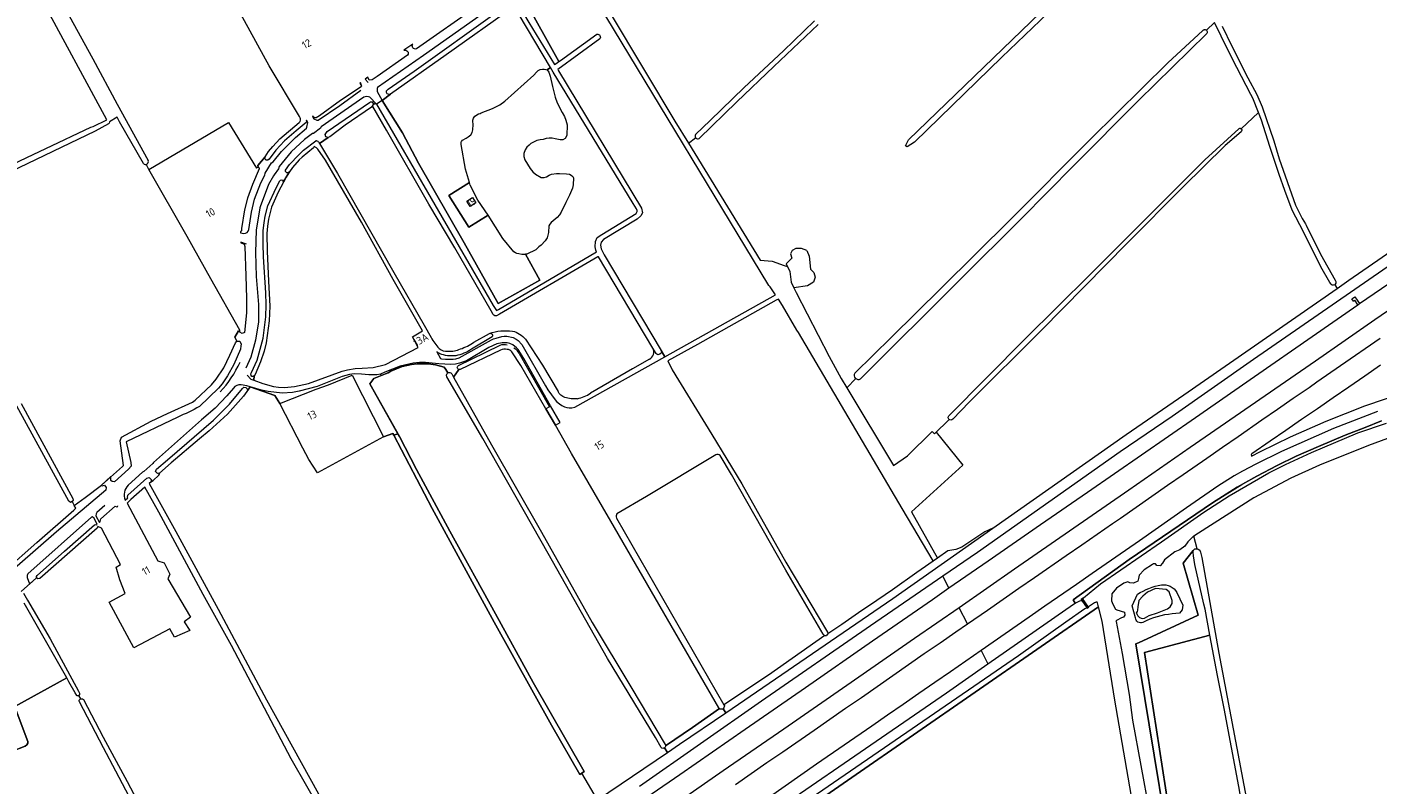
# Model space of a CAD drawing. Header units: metres. Extents: x 209813 to 223847, y 571801 to 587119.
# Tile 140 of 256: x 214723 to 215428, y 575113 to 575508. Entities that reach past the tile are written whole.
import ezdxf
from ezdxf.enums import TextEntityAlignment as Align

# ---------------------------------------------------------------- set-up
doc = ezdxf.new("R2010")
doc.units = ezdxf.units.M
for name, color, linetype, lineweight in [('B-RO-GR-BOS_LOOF-GV', 8, 'Continuous', 0), ('B-RO-GR-GRAS-GV', 8, 'Continuous', 0), ('B-RO-GR-GROENVOORZIENING-GV', 8, 'Continuous', 0), ('B-RO-GR-HOUTWAL-GV', 8, 'Continuous', 0), ('B-RO-KW-KUNSTWERK_STUW-GV', 8, 'Continuous', 0), ('B-RO-OG-BEBOUWING-T18', 8, 'Continuous', 0), ('B-RO-OG-TERREIN_CULTUURSCHEIDING-GV', 8, 'Continuous', 0), ('B-RO-OG-TERREIN_ERF-GV', 8, 'Continuous', 0), ('B-RO-OG-WATER_MEER-GV', 8, 'Continuous', 0), ('B-RO-OG-WEG-GV', 8, 'Continuous', 0)]:
    doc.layers.add(name, color=color, linetype=linetype, lineweight=lineweight)
doc.styles.add('NLCS-ISO-M200-T18', font='txt', dxfattribs={"height": 0.36})

msp = doc.modelspace()

# ---------------------------------------------------------------- linework, layer by layer
at = {"layer": 'B-RO-GR-BOS_LOOF-GV', "flags": 128}
for points in [[(214998.249, 575484.814), (214996.78, 575487.284), (214995.06, 575486.06), (214995.92, 575484.87), (214996.62, 575482.84), (214997.84, 575477.32), (214999.28, 575471.83), (215000.277, 575468.895), (215002.88, 575463.74), (215004.11, 575461.74), (215004.81, 575459.86), (215005.49, 575457.45), (215005.27, 575451.82), (215004.45, 575450.2), (215003.33, 575449.5), (215001.87, 575449.51), (214999.21, 575450.14), (214997.77, 575450.38), (214996.07, 575450.44), (214994.53, 575450.29), (214993.03, 575449.7), (214991.48, 575449.53), (214989.67, 575449.11), (214987.96, 575448.38), (214986.59, 575447.55), (214985.61, 575446.82), (214984.45, 575445.69), (214983.54, 575444.28), (214982.94, 575442.42), (214982.89, 575440.88), (214983.35, 575439.09), (214986.21, 575434.65), (214987.63, 575432.8), (214989.05, 575431.59), (214991.96, 575429.88), (214993.48, 575429.81), (214994.67, 575430.21), (214996.12, 575431.04), (214997.42, 575431.62), (214999.952, 575431.886), (215001.43, 575431.97), (215005.23, 575431.8), (215006.73, 575431.62), (215007.61, 575431.14), (215008.53, 575430.41), (215008.74, 575429.61), (215008.58, 575425.97), (215008.23, 575424.38), (215006.82, 575420.56), (215004.88, 575416.74), (215002.41, 575411.68), (215001.55, 575410.39), (215000.28, 575409.01), (214999.27, 575408.08), (214997.23, 575406.45), (214996.4, 575405.57), (214995.93, 575404.63), (214995.82, 575401.17), (214995.1, 575398.29), (214994.03, 575396.74), (214991.98, 575394.49), (214990.79, 575393.65), (214989.07, 575392.06), (214984.52, 575389.87), (214983.82, 575389.74), (214991.19, 575376.258), (214969.44, 575364.058), (214951.753, 575395.689), (214927.94, 575437.281), (214919.58, 575453.262), (214908.969, 575470.154), (214906.011, 575468.26), (214966.892, 575362.976), (214968.209, 575360.863), (214968.664, 575360.411), (214969.705, 575360.968), (215020.789, 575391.04), (215020.49, 575391.847), (215020.133, 575393.631), (215020.322, 575396.405), (215021.24, 575398.484), (215023.625, 575400.163), (215041.628, 575411.125), (215041.999, 575412.038), (215042.049, 575412.56), (215041.667, 575413.546), (215039.938, 575416.337)], [(214998.249, 575484.814), (214996.78, 575487.284), (214995.06, 575486.06), (214995.92, 575484.87), (214996.62, 575482.84), (214997.84, 575477.32), (214999.28, 575471.83), (215000.277, 575468.895), (215002.88, 575463.74), (215004.11, 575461.74), (215004.81, 575459.86), (215005.49, 575457.45), (215005.27, 575451.82), (215004.45, 575450.2), (215003.33, 575449.5), (215001.87, 575449.51), (214999.21, 575450.14), (214997.77, 575450.38), (214996.07, 575450.44), (214994.53, 575450.29), (214993.03, 575449.7), (214991.48, 575449.53), (214989.67, 575449.11), (214987.96, 575448.38), (214986.59, 575447.55), (214985.61, 575446.82), (214984.45, 575445.69), (214983.54, 575444.28), (214982.94, 575442.42), (214982.89, 575440.88), (214983.35, 575439.09), (214986.21, 575434.65), (214987.63, 575432.8), (214989.05, 575431.59), (214991.96, 575429.88), (214993.48, 575429.81), (214994.67, 575430.21), (214996.12, 575431.04), (214997.42, 575431.62), (214999.952, 575431.886), (215001.43, 575431.97), (215005.23, 575431.8), (215006.73, 575431.62), (215007.61, 575431.14), (215008.53, 575430.41), (215008.74, 575429.61), (215008.58, 575425.97), (215008.23, 575424.38), (215006.82, 575420.56), (215004.88, 575416.74), (215002.41, 575411.68), (215001.55, 575410.39), (215000.28, 575409.01), (214999.27, 575408.08), (214997.23, 575406.45), (214996.4, 575405.57), (214995.93, 575404.63), (214995.82, 575401.17), (214995.1, 575398.29), (214994.03, 575396.74), (214991.98, 575394.49), (214990.79, 575393.65), (214989.07, 575392.06), (214984.52, 575389.87), (214983.82, 575389.74), (214991.19, 575376.258), (214969.44, 575364.058), (214951.753, 575395.689), (214927.94, 575437.281), (214919.58, 575453.262), (214908.969, 575470.154), (214906.011, 575468.26), (214966.892, 575362.976), (214968.209, 575360.863), (214968.664, 575360.411), (214969.705, 575360.968), (215020.789, 575391.04), (215020.49, 575391.847), (215020.133, 575393.631), (215020.322, 575396.405), (215021.24, 575398.484), (215023.625, 575400.163), (215041.628, 575411.125), (215041.999, 575412.038), (215042.049, 575412.56), (215041.667, 575413.546), (215039.938, 575416.337)], [(214964.345, 575410.259), (214958.93, 575418.09), (214954.86, 575425.93), (214954.46, 575427.241), (214943.728, 575420.495), (214954.242, 575403.879)], [(214964.345, 575410.259), (214958.93, 575418.09), (214954.86, 575425.93), (214954.46, 575427.241), (214943.728, 575420.495), (214954.242, 575403.879)], [(214953.123, 575417.468), (214956.158, 575419.368), (214957.897, 575416.59), (214954.862, 575414.69)], [(214953.123, 575417.468), (214956.158, 575419.368), (214957.897, 575416.59), (214954.862, 575414.69)]]:
    msp.add_lwpolyline(points, close=True, dxfattribs=at)
at = {"layer": 'B-RO-GR-GRAS-GV', "flags": 128}
for points in [[(215244.443, 575718.843), (215239.196, 575714.094), (215239.508, 575713.863), (215239.508, 575713.009), (215239.161, 575712.337), (215028.955, 575515.673), (215028.497, 575515.275), (215028.517, 575514.773), (215061.719, 575459.375), (215068.794, 575447.825), (215072.596, 575450.671)], [(214682.031, 575622.843), (214686.769, 575618.512), (214690.309, 575613.611), (214710.349, 575577.942), (214725.307, 575551.003), (214741.592, 575521.307), (214757.766, 575491.929), (214770.495, 575468.241), (214786.707, 575438.824)], [(214667.427, 575412.774), (214668.022, 575413.136), (214692.718, 575425.889), (214733.337, 575445.064), (214756.716, 575456.214), (214758.038, 575456.592), (214765.157, 575459.96), (214730.877, 575523.578), (214696.371, 575587.402), (214682.167, 575610.371), (214673.065, 575613.737)], [(215054.522, 575339.498), (215056.451, 575336.229), (215114.327, 575368.604), (215111.585, 575372.697), (215111.286, 575372.996), (215110.901, 575373.519), (215025.679, 575514.118), (215008.213, 575543.584), (215002.996, 575540.365), (215002.679, 575540.048), (214997.906, 575536.312), (214985.67, 575525.587), (214983.562, 575523.528), (214983.093, 575523.169), (215001.206, 575490.463), (215001.968, 575491.035), (215021.051, 575504.655)], [(214865.739, 575461.728), (214849.988, 575488.273), (214837.03, 575511.766), (214828.909, 575526.628)], [(214977.679, 575518.939), (214942.347, 575493.919), (214913.188, 575473.386), (214908.969, 575470.154), (214919.58, 575453.262), (214927.94, 575437.281), (214951.753, 575395.689), (214969.44, 575364.058), (214991.19, 575376.258), (214983.82, 575389.74), (214983.47, 575389.66), (214981.77, 575389.7), (214980.24, 575389.91), (214979.27, 575390.2), (214978.46, 575390.55), (214977.75, 575390.97), (214972, 575398.07), (214964.345, 575410.259), (214954.242, 575403.879), (214943.728, 575420.495), (214954.46, 575427.241), (214952.35, 575434.16), (214950.17, 575447.16), (214950.21, 575448.26), (214950.4, 575448.73), (214950.84, 575449.32), (214952.82, 575450.33), (214953.84, 575451.06), (214955.22, 575452.24), (214955.94, 575453.29), (214956.31, 575454.72), (214956.4, 575457.64), (214956.27, 575459.29), (214956.29, 575459.85), (214956.37, 575460.35), (214956.57, 575460.9), (214956.95, 575461.47), (214957.36, 575461.93), (214959.26, 575463.07), (214960.07, 575463.37), (214960.68, 575463.67), (214966.56, 575465.88), (214970.28, 575467.76), (214972.89, 575469.81), (214988.1, 575483.26), (214989.46, 575484.86), (214990.43, 575485.75), (214991.44, 575486.24), (214992.61, 575486.42), (214993.57, 575486.41), (214994.44, 575486.33), (214995.06, 575486.06), (214996.78, 575487.284), (214980.407, 575514.811)], [(215072.547, 575452.317), (215080.24, 575459.638), (215097.893, 575476.839), (215118.445, 575496.119), (215134.743, 575511.639)], [(215136.619, 575509.755), (215113.422, 575487.808), (215094.08, 575469.359), (215074.428, 575450.275)], [(215155.687, 575327.721), (215174.908, 575346.494), (215200.897, 575372.052), (215236.983, 575407.872), (215279, 575450.106), (215319.141, 575489.721), (215337.443, 575506.741), (215337.704, 575506.943), (215338.085, 575507.07), (215338.415, 575507.221), (215338.593, 575507.197), (215339.069, 575507.022), (215339.411, 575506.797)], [(215366.479, 575463.841), (215363.501, 575471.341), (215362.485, 575473.147), (215352.796, 575492.083), (215346.985, 575503.755), (215343.485, 575510.76), (215339.411, 575506.797), (215339.561, 575506.467), (215339.688, 575506.117), (215339.745, 575505.838), (215339.736, 575505.482), (215339.609, 575505.165), (215339.29, 575504.935), (215303.887, 575470.153), (215270.161, 575436.224), (215242.523, 575408.319), (215210.55, 575376.404), (215158.615, 575324.623)], [(215347.512, 575508.926), (215352.683, 575498.397), (215360.909, 575482.003), (215365.686, 575473.197), (215368.407, 575466.828), (215374.45, 575449.02), (215377.393, 575439.593), (215385.784, 575415.43), (215389.306, 575408.506), (215391.125, 575405.646), (215391.359, 575404.911), (215398.929, 575389.79), (215406.545, 575376.184), (215406.896, 575375.493), (215406.961, 575374.705), (215406.47, 575373.848), (215407.611, 575371.914), (215413.775, 575376.195), (215465.988, 575412.276)], [(215022.584, 575502.298), (215000.63, 575486.312), (215000.93, 575485.607), (215044.256, 575413.861), (215044.845, 575411.405), (215043.969, 575409.815), (215041.991, 575408.144), (215024.457, 575397.47), (215023.229, 575396.036), (215022.844, 575394.463), (215023.293, 575392.63), (215024.924, 575389.444), (215054.522, 575339.498)], [(215050.337, 575340.767), (215021.828, 575388.432), (215021.456, 575388.355), (214970.262, 575358.502), (214968.683, 575357.66), (214967.83, 575357.66), (214967.296, 575357.972), (214966.844, 575358.348), (214965.83, 575360.18), (214946.783, 575393.1), (214933.307, 575415.888), (214911.215, 575454.572), (214904.017, 575467.013), (214904.127, 575468.038), (214904.052, 575467.599), (214903.345, 575466.651), (214889.609, 575457.146), (214881.518, 575451.176), (214880.795, 575450.793), (214876.153, 575447.58), (214885.563, 575432.038), (214915.046, 575380.267), (214930.891, 575352.799), (214934.517, 575346.334)], [(215406.47, 575373.848), (215405.753, 575373.612), (215404.949, 575373.629), (215404.411, 575374.138), (215403.82, 575375.01), (215399.162, 575383.146), (215390.013, 575401.53), (215384.19, 575412.886), (215380.325, 575423.098), (215377.377, 575431.466), (215372.436, 575446.027), (215368.013, 575459.737), (215366.479, 575463.841), (215357.529, 575455.273), (215357.741, 575454.979), (215357.833, 575454.516), (215357.72, 575454.132), (215357.485, 575453.783), (215349.198, 575446.644), (215327.018, 575424.793), (215297.87, 575395.563), (215253.178, 575350.117), (215215.463, 575312.516), (215206.845, 575303.634), (215206.415, 575303.296), (215205.942, 575303.154), (215205.356, 575303.233), (215204.966, 575303.462)], [(214784.222, 575437.252), (214771.809, 575458.994), (214770.492, 575461.437), (214766.517, 575458.866), (214766.365, 575458.302), (214765.95, 575457.892), (214759.022, 575454.139), (214688.252, 575420.033)], [(214787.14, 575434.07), (214828.72, 575458.57), (214843.349, 575434.829), (214843.58, 575435.1), (214844.18, 575435.33), (214844.061, 575436.091), (214847.785, 575440.671), (214849.589, 575443.484), (214851.782, 575446.143), (214855.531, 575450.073), (214865.549, 575458.634), (214866.11, 575459.13)], [(215156.229, 575324.824), (215151.627, 575319.978), (215175.976, 575279.458), (215183.298, 575284.561), (215196.158, 575297.234), (215197.363, 575295.911), (215204.966, 575303.462), (215204.785, 575303.677), (215204.504, 575304.34), (215204.531, 575304.693), (215204.785, 575305.295), (215244.77, 575345.583), (215278.523, 575379.034), (215310.889, 575411.445), (215338.513, 575439.039), (215356.192, 575455.344), (215356.434, 575455.457), (215356.699, 575455.556), (215356.871, 575455.561), (215357.188, 575455.464), (215357.374, 575455.338), (215357.529, 575455.273)], [(215068.794, 575447.825), (215106.295, 575386.601), (215112.589, 575386.238), (215118.869, 575383.869), (215120.506, 575383.365)], [(214834.613, 575350.116), (214819.48, 575376.88), (214807, 575399.05), (214787.14, 575434.07), (214785.74, 575436.757)], [(215130.749, 575391.814), (215127.9, 575392.702), (215124.875, 575392.766), (215123.049, 575391.814), (215122.097, 575390.067), (215122.829, 575387.718), (215119.801, 575384.741), (215121.832, 575380.78), (215122.573, 575375.224), (215123.945, 575372.267)], [(215130.749, 575391.814), (215131.939, 575388.718), (215132.574, 575382.05), (215134.4, 575380.225), (215135.035, 575377.764), (215134.082, 575375.224), (215131.066, 575373.24), (215123.945, 575372.267), (215125.113, 575369.747), (215142.409, 575336.363), (215148.65, 575324.933), (215151.627, 575319.978)], [(215227.808, 575246.642), (215297.41, 575295.56), (215327.581, 575316.333), (215407.611, 575371.914)], [(215196.624, 575229.566), (215180.386, 575256.981), (215126.307, 575348.827), (215125.526, 575350.132), (215117.98, 575363.011), (215115.863, 575366.297), (215114.726, 575365.78), (215073.657, 575342.708), (215058.159, 575334.03), (215060.354, 575329.368), (215081.008, 575295.673), (215096.778, 575269.816), (215119.727, 575228.887), (215141.545, 575192.404), (215141.572, 575191.877), (215141.625, 575191.573)], [(214720.436, 575311.766), (214747.461, 575262.203), (214747.572, 575261.347), (214747.046, 575260.558), (214748.124, 575258.588), (214753.828, 575262.767), (214762.282, 575269.157), (214773.259, 575278.831), (214773.87, 575279.38), (214772.164, 575292.314), (214772.721, 575294.31), (214788.289, 575302.621), (214796.806, 575306.61), (214809.797, 575312.432), (214811.336, 575313.551), (214819.809, 575321.569), (214822.204, 575324.595), (214826.161, 575330.5), (214829.403, 575337.015), (214832.238, 575343.52), (214833.062, 575344.419), (214832.013, 575346.468), (214833.838, 575349.723), (214834.577, 575349.02), (214834.613, 575350.116)], [(214956.832, 575343.834), (214964.988, 575348.42)], [(214983.698, 575345.34), (214992.587, 575331.766), (215000.734, 575318.048)], [(214970.668, 575339.719), (214949.678, 575329.663), (214949.413, 575329.579), (214949.135, 575329.566), (214948.923, 575329.638), (214946.145, 575325.622), (214965.992, 575290.202), (214992.088, 575244.592), (215018.594, 575197.335), (215038.823, 575163.812), (215056.685, 575133.751), (215056.789, 575133.564), (215056.855, 575133.359), (215056.895, 575133.147), (215056.886, 575132.913), (215070.891, 575142.565), (215084.983, 575152.511)], [(214981.325, 575331.639), (214976.659, 575338.855)], [(214929.803, 575332.656), (214927.104, 575332.537), (214924.207, 575332.179), (214919.405, 575331.068), (214916.428, 575329.997), (214913.452, 575328.647), (214912.062, 575327.774), (214904.589, 575324.796), (214902.54, 575322.03), (214917.885, 575294.599), (214926.894, 575277.372), (214944.285, 575245.094), (214968.061, 575202.017), (214987.794, 575166.02), (215014.428, 575119.595), (215013.243, 575118.738)], [(215056.323, 575131.947), (215055.896, 575131.753), (215055.393, 575131.673), (215054.89, 575131.832), (215054.526, 575132.2), (215051.718, 575137.266), (215026.606, 575178.624), (214995.67, 575233.418), (214961.422, 575293.563), (214942.748, 575325.825), (214942.535, 575326.565), (214942.619, 575327.073), (214942.81, 575327.475), (214943.157, 575327.779), (214942.158, 575329.553), (214941.273, 575330.79), (214936.788, 575332.021), (214933.097, 575332.576), (214929.803, 575332.656)], [(215084.753, 575152.775), (215057.869, 575199.145), (215028.31, 575250.269), (215007.802, 575285.786), (214999.386, 575300.456), (214994.357, 575308.984), (214981.325, 575331.639)], [(215021.437, 575104.726), (215013.243, 575118.738), (215012.125, 575118.042), (214997.353, 575143.774), (214967.479, 575197.593), (214934.961, 575256.985), (214914.929, 575295.201), (214914.553, 575296.133), (214909.65, 575294.36), (214875.15, 575275.561), (214870.586, 575282.639), (214867.411, 575288.46), (214855.47, 575311.74), (214852.921, 575315.938), (214839.999, 575320.592), (214836.419, 575315.626), (214828.064, 575306.18), (214818.543, 575297.539), (214813.474, 575293.305), (214798.741, 575280.815), (214792.691, 575275.427), (214792.297, 575274.401), (214789.4, 575271.584), (214788.222, 575270.893), (214787.156, 575269.971), (214801.186, 575244.98), (214823.249, 575204.351), (214848.571, 575157.037), (214875.612, 575107.93)], [(214747.046, 575260.558), (214746.083, 575260.172), (214745.274, 575260.779), (214718.073, 575310.371)], [(215198.241, 575296.783), (215212.196, 575279.623), (215185.385, 575255.237), (215198.964, 575230.998)], [(215433.828, 575293.476), (215424.018, 575289.964), (215398.337, 575279.681), (215383.441, 575272.746), (215364.039, 575262.462), (215335.131, 575244.169), (215332.818, 575242.549)], [(215083.182, 575284.956), (215046.922, 575263.189), (215031.537, 575254.135)], [(215139.2, 575191.287), (215119.704, 575224.794), (215091.394, 575274.676), (215085.445, 575284.691)], [(214655.123, 575279.689), (214665.873, 575262.798), (214696.6, 575218.193), (214694.868, 575216.996), (214698.008, 575212.452), (214706.11, 575219.403), (214711.745, 575224.287), (214728.542, 575239.205), (214747.859, 575256.131), (214748.957, 575257.064), (214748.124, 575258.588)], [(214886, 575083.354), (214861.405, 575126.143), (214830.237, 575185.349), (214815.501, 575212.065), (214792.256, 575255.002), (214784.991, 575268.097), (214777.739, 575261.69), (214775.672, 575259.757), (214791.759, 575229.701), (214795.039, 575228.536), (214798.003, 575222.61), (214797.05, 575220.281), (214808.904, 575200.173), (214805.517, 575197.845), (214808.48, 575193.294), (214800.492, 575189.677), (214797.951, 575194.183), (214779.319, 575184.155), (214766.433, 575208.056), (214774.693, 575212.503), (214771.862, 575219.646), (214770.063, 575226.314), (214772.285, 575227.69), (214762.337, 575246.634), (214760.405, 575247.624), (214760.016, 575246.723), (214730.106, 575220.319), (214729.049, 575220.271), (214728.446, 575220.751), (214720.376, 575213.674)], [(215031.2, 575251.977), (215087.386, 575154.495)], [(215086.905, 575152.349), (215088.307, 575150.292), (215175.643, 575209.979), (215227.808, 575246.642)], [(215227.808, 575246.642), (215223.689, 575244.751), (215211.572, 575236.813), (215208.397, 575235.543), (215204.322, 575234.855), (215198.964, 575230.998), (215188.099, 575223.548), (215175.386, 575214.473)], [(215320.028, 575079.617), (215309.415, 575144.022), (215302.553, 575186.298), (215303.825, 575186.773), (215335.092, 575201.246), (215327.227, 575228.37), (215332.417, 575235.041), (215333.276, 575235.901), (215334.476, 575235.907), (215332.818, 575242.549), (215332.418, 575242.269), (215329.55, 575239.567), (215328.024, 575237.295), (215325.529, 575235.374), (215322.918, 575234.329), (215317.522, 575230.148), (215316.325, 575228.419), (215315.187, 575227.082), (215313.499, 575227.159), (215312.827, 575228.044), (215312.406, 575228.075), (215311.66, 575227.995), (215311.146, 575227.775), (215306.909, 575224.902), (215304.185, 575222.114), (215303.882, 575220.443), (215303.468, 575218.941), (215301.249, 575218.004), (215299.291, 575218.178), (215298.323, 575218.589), (215296.28, 575217.964), (215292.347, 575215.392), (215289.896, 575212.394), (215289.699, 575208.772), (215290.393, 575207.002), (215291.881, 575204.42), (215292.498, 575204.101), (215296.561, 575202.784), (215296.778, 575201.211), (215296.054, 575200.26), (215294.926, 575199.818), (215292.335, 575198.531), (215292.109, 575198.208), (215292.127, 575197.887), (215295.298, 575181.145), (215298.962, 575159.822), (215300.723, 575146.391), (215309.463, 575099.07)], [(215334.476, 575235.907), (215335.081, 575235.716), (215335.807, 575235.217), (215336.259, 575234.085), (215336.919, 575231.398), (215345.761, 575181.344), (215360.745, 575102.322), (215362.767, 575090.068), (215379.457, 574992.48), (215385.251, 574959.042), (215394.544, 574905.943), (215396.973, 574891.315), (215409.038, 574825.434), (215418.986, 574770.025)], [(214721.533, 575212.818), (214723.685, 575209.03), (214735.497, 575188.808)], [(215175.386, 575214.473), (215163.401, 575206.363), (215159.392, 575203.625), (215149.034, 575196.441), (215141.625, 575191.573)], [(215302.342, 575199.881), (215300.59, 575206.191), (215303.343, 575212.212)], [(215323.965, 575213.172), (215326.978, 575206.51), (215326.692, 575204.096), (215325.194, 575202.364), (215321.488, 575201.867)], [(215302.098, 575094.6), (215301.537, 575098.484), (215291.542, 575156.932), (215284.925, 575198.168), (215283.04, 575205.571), (215121.913, 575094.135), (215120.057, 575096.815), (215049.495, 575048.082), (215015.802, 575024.414)], [(214735.497, 575188.808), (214750.285, 575161.507), (214750.645, 575160.869), (214750.817, 575160.498), (214750.91, 575160.167), (214750.923, 575159.85), (214750.83, 575159.585), (214750.645, 575159.36), (214750.419, 575159.214), (214751.315, 575157.495), (214751.799, 575157.61), (214752.064, 575157.61), (214752.35, 575157.546), (214752.54, 575157.451), (214752.912, 575157.132), (214763.207, 575137.496), (214775.694, 575114.317), (214790.908, 575085.69)], [(215140.128, 575190.58), (215110.611, 575169.979)], [(215141.625, 575191.573), (215141.585, 575191.405), (215141.361, 575191.07), (215140.902, 575190.673)], [(215379.287, 574977.059), (215375.272, 574998.846), (215356.189, 575111.774), (215348.534, 575152.576), (215345.076, 575169.752), (215341.131, 575190.86), (215306.913, 575181.698), (215319.479, 575101.043), (215328.651, 575039.618), (215339.642, 574971.685), (215339.955, 574969.921), (215345.126, 574970.688)], [(214750.419, 575159.214), (214750.156, 575159.083), (214749.917, 575159.03), (214749.679, 575159.083), (214749.481, 575159.228), (214748.622, 575160.677), (214745.301, 575166.512), (214744.193, 575168.459), (214717.02, 575153.486), (214717.307, 575152.885), (214723.921, 575135.29), (214723.921, 575134.364), (214723.392, 575133.57), (214722.466, 575132.909), (214715.353, 575130.047), (214713.723, 575129.476), (214706.653, 575127.697), (214708.007, 575124.964)], [(215110.611, 575169.979), (215087.386, 575154.495)], [(214843.699, 574985.26), (214820.188, 575024.675), (214792.727, 575076.105), (214769.757, 575119.789), (214763.464, 575131.976), (214750.788, 575155.941)], [(215021.437, 575104.726), (215057.882, 575129.517), (215056.323, 575131.947)]]:
    msp.add_lwpolyline(points, dxfattribs=at)
for points in [[(215257.512, 575520.758), (215305.351, 575566.541), (215305.946, 575566.706), (215306.37, 575566.706), (215306.859, 575566.547), (215307.216, 575566.23), (215307.454, 575565.753), (215307.296, 575564.933), (215307.302, 575564.57), (215272.488, 575531.166), (215232.583, 575492.808), (215186.972, 575448.325), (215183.057, 575445.868), (215182.263, 575446.424), (215183.717, 575449.516)], [(214858.763, 575429.983), (214854.562, 575422.203), (214851.046, 575414.303), (214849.534, 575408.029), (214849.013, 575404.38), (214848.753, 575400.601), (214848.843, 575391.366), (214849.627, 575375.707), (214850.245, 575362.661), (214849.89, 575355.033), (214848.403, 575343.482), (214847.279, 575339.113), (214845.399, 575333.559), (214842.6, 575326.966), (214842.124, 575326.186), (214841.846, 575323.973), (214846.65, 575322.24), (214852.24, 575320.63), (214854.72, 575320.28), (214857.94, 575320.25), (214863.21, 575320.65), (214870.51, 575322.23), (214887.98, 575328.76), (214890.75, 575329.47), (214894.77, 575330.02), (214898.54, 575330.24), (214904.159, 575330.551), (214910.726, 575332.188), (214927.68, 575341.13), (214924.75, 575346.59), (214929.95, 575349.709), (214914.694, 575376.633), (214898.134, 575406.454), (214879.253, 575438.855), (214875.378, 575444.752), (214874.64, 575445.44), (214873.466, 575445.991), (214872.967, 575445.378), (214867.123, 575440.529), (214865.521, 575439.026), (214862.092, 575435.057), (214860.438, 575432.759)]]:
    msp.add_lwpolyline(points, close=True, dxfattribs=at)
at = {"layer": 'B-RO-GR-GRAS-GV'}
for points in [[(215021.051, 575504.655, -0.6951795), (215022.584, 575502.298)], [(214866.11, 575459.13, 0.2302646), (214865.739, 575461.728)], [(214934.517, 575346.334, 0.0826325), (214938.64, 575340.583)], [(214949.773, 575340.302, 0.0707647), (214956.832, 575343.834)], [(214964.988, 575348.42, -0.1212259), (214976.941, 575349.615)], [(214976.941, 575349.615, -0.1826936), (214983.698, 575345.34)], [(214938.64, 575340.583, 0.1942593), (214943.325, 575339.097)], [(214943.325, 575339.097, 0.1153177), (214949.773, 575340.302)], [(214974.132, 575340.059, 0.1571171), (214970.668, 575339.719)], [(214976.659, 575338.855, 0.2085186), (214974.132, 575340.059)], [(215048.473, 575335.033, 0.130096), (215050.65, 575337.346)], [(215050.65, 575337.346, 0.2102047), (215050.337, 575340.767)], [(215010.917, 575314.32, 0.1075291), (215017.646, 575317.243)], [(215085.445, 575284.691, 0.3823233), (215083.182, 575284.956)], [(215031.537, 575254.135, 0.308308), (215031.2, 575251.977)], [(215303.343, 575212.212, -0.0951149), (215315.804, 575217.083)], [(215315.804, 575217.083, -0.2996568), (215323.965, 575213.172)], [(215306.144, 575197.438, -0.5367817), (215302.342, 575199.881)], [(215321.488, 575201.867, 0.1037528), (215306.144, 575197.438)], [(214750.788, 575155.941, -0.384472), (214751.315, 575157.495)], [(215087.386, 575154.495, -0.4077233), (215086.905, 575152.349)], [(215084.983, 575152.511, -0.0558662), (215084.753, 575152.775)]]:
    msp.add_lwpolyline(points, format="xyb", dxfattribs=at)
for centre, radius, start, end in [((215073.741, 575451.529), 1.431, 146.568716, 297.938053), ((214785.367, 575438.189), 1.48, 219.287788, 23.881723), ((215157.579, 575326.576), 2.211, 148.805339, 297.938053), ((215140.368, 575191.858), 1.3, 206.040807, 292.208476)]:
    msp.add_arc(centre, radius, start, end, dxfattribs=at)
at = {"layer": 'B-RO-GR-GROENVOORZIENING-GV', "flags": 128}
for points in [[(215473.978, 575410.425), (215457.983, 575399.743), (215363.864, 575334.812), (215321.396, 575305.077), (215294.373, 575286.551), (215219.795, 575233.974), (215201.688, 575221.557)], [(215416.112, 575365.295), (215415.335, 575366.507), (215416.88, 575367.524), (215419.25, 575363.982), (215446.522, 575382.729), (215477.734, 575403.854)], [(215483.464, 575393.832), (215460.293, 575378.135), (215427.351, 575355.578), (215396.252, 575333.98), (215362.129, 575310.438), (215330.918, 575288.828), (215298.88, 575266.535), (215239.146, 575225.218), (215210.193, 575205.036)], [(215204.818, 575215.477), (215225.422, 575229.671), (215252.771, 575248.591), (215277.158, 575265.518), (215305.444, 575285.053), (215333.65, 575304.591), (215364.423, 575325.998), (215394.533, 575346.877), (215418.353, 575363.359), (215416.831, 575365.75)], [(215416.112, 575365.295), (215416.831, 575365.75)], [(215418.353, 575363.359), (215419.25, 575363.982)], [(215214.497, 575196.675), (215224.944, 575203.887), (215241.327, 575215.358), (215249.579, 575221.007), (215266.01, 575232.409), (215274.278, 575238.035), (215290.237, 575249.155), (215294.386, 575251.945), (215302.592, 575257.663), (215310.821, 575263.346), (215319.015, 575269.08), (215327.251, 575274.754), (215339.523, 575283.274), (215347.724, 575288.995), (215355.975, 575294.647), (215368.267, 575303.243), (215376.519, 575308.891), (215384.712, 575314.625), (215392.978, 575320.253), (215397.066, 575323.132), (215409.391, 575331.681), (215429.992, 575345.947)], [(215430.208, 575331.826), (215422.013, 575326.096), (215413.785, 575320.413), (215405.522, 575314.78), (215397.338, 575309.033), (215389.069, 575303.389), (215380.83, 575297.719), (215372.569, 575292.085), (215363.001, 575285.552), (215362.636, 575285.222), (215362.811, 575284.733), (215362.929, 575284.293), (215367.536, 575286.756), (215383.193, 575294.377), (215401.805, 575302.606), (215422.072, 575310.642), (215443.561, 575317.993)], [(215428.604, 575307.639), (215405.629, 575298.715), (215378.541, 575286.68), (215365.214, 575280.17), (215358.151, 575276.513), (215353.739, 575274.096), (215345.374, 575268.607), (215328.917, 575257.241), (215320.734, 575251.492), (215304.331, 575240.049), (215279.637, 575222.991), (215271.425, 575217.285), (215254.952, 575205.944), (215246.732, 575200.248), (215221.641, 575182.799), (215225.264, 575175.763), (215269.919, 575206.917), (215270.769, 575207.53), (215269.681, 575209.186), (215299.076, 575230.322), (215342.588, 575259.928), (215347.674, 575263.231), (215357.909, 575269.532), (215365.711, 575273.824), (215376.3, 575279.456), (215386.135, 575284.296), (215397.856, 575289.398), (215411.719, 575295.222), (215422.172, 575299.354), (215430.768, 575302.784)], [(215032.699, 575096.203), (215064.289, 575118.108), (215098.436, 575141.63), (215129.936, 575163.515), (215164.978, 575187.894), (215196.243, 575209.429), (215204.818, 575215.477), (215201.688, 575221.557), (215163.839, 575195.603), (215107.017, 575156.287), (215043.368, 575111.817)], [(215093.409, 575112.79), (215101.593, 575118.537), (215109.819, 575124.224), (215118.069, 575129.874), (215134.55, 575141.207), (215142.723, 575146.968), (215150.933, 575152.677), (215159.192, 575158.316), (215183.837, 575175.422), (215192.018, 575181.173), (215200.274, 575186.817), (215208.498, 575192.504), (215214.497, 575196.675), (215210.193, 575205.036), (215186.916, 575189.019), (215151.529, 575164.438), (215118.582, 575141.638), (215087.038, 575119.932), (215052.054, 575095.6)], [(215221.641, 575182.799), (215205.692, 575171.686), (215197.441, 575166.036), (215189.227, 575160.332), (215181.031, 575154.614), (215172.771, 575148.977), (215164.58, 575143.24), (215135.785, 575123.343), (215127.586, 575117.608), (215119.339, 575111.952), (215111.116, 575106.262), (215102.876, 575100.596), (215094.678, 575094.869), (215086.436, 575089.207), (215078.215, 575083.513), (215069.967, 575077.858), (215061.746, 575072.166), (215053.494, 575066.517), (215037.099, 575055.061), (215028.835, 575049.43)], [(214943.439, 574980.913), (214949.832, 574985.271), (214990.734, 575013.653), (215025.807, 575038.028), (215069.448, 575068.7), (215098.544, 575088.394), (215150.211, 575124.03), (215203.579, 575160.635), (215225.264, 575175.763)]]:
    msp.add_lwpolyline(points, dxfattribs=at)
at = {"layer": 'B-RO-GR-HOUTWAL-GV', "flags": 128}
for points in [[(214979.93, 575520.742), (214982.497, 575516.413), (214983.921, 575513.476), (214985.46, 575510.874), (214998.93, 575488.885), (214999.79, 575489.401), (215001.206, 575490.463), (214983.093, 575523.169)], [(214917.13, 575295.949), (214914.929, 575295.201), (214934.961, 575256.985), (214967.479, 575197.593), (214997.353, 575143.774), (215012.125, 575118.042), (215014.428, 575119.595), (214987.794, 575166.02), (214968.061, 575202.017), (214944.285, 575245.094), (214926.894, 575277.372), (214917.885, 575294.599)], [(215283.04, 575205.571), (215282.496, 575207.611), (215282.289, 575208.017), (215282.011, 575208.059), (215281.629, 575207.997), (215281.375, 575207.827), (215280.877, 575207.608), (215277.675, 575205.612), (215277.776, 575205.469), (215277.056, 575204.956), (215276.908, 575205.164), (215275.832, 575204.535), (215265.908, 575197.641), (215241.204, 575180.005), (215132.956, 575105.724), (215120.057, 575096.815), (215121.913, 575094.135)]]:
    msp.add_lwpolyline(points, close=True, dxfattribs=at)
for points in [[(215430.768, 575302.784), (215422.172, 575299.354), (215411.719, 575295.222), (215397.856, 575289.398), (215386.135, 575284.296), (215376.3, 575279.456), (215365.711, 575273.824), (215355.471, 575268.13), (215347.674, 575263.231), (215342.588, 575259.928), (215299.076, 575230.322), (215269.681, 575209.186), (215270.769, 575207.53), (215273.283, 575208.703), (215274.195, 575208.976), (215273.868, 575209.434), (215274.589, 575209.947), (215274.759, 575209.708), (215275.187, 575210.302), (215284.028, 575217.627), (215315.804, 575239.513), (215337.908, 575255.043), (215351.176, 575263.546), (215371.849, 575275.669), (215380.555, 575279.962), (215394.181, 575286.137), (215418.419, 575296.413), (215433.291, 575301.495)], [(215319.479, 575101.043), (215306.913, 575181.698), (215341.131, 575190.86), (215338.596, 575204.419), (215338.004, 575206.947), (215333.364, 575227.686), (215332.529, 575232.217), (215332.334, 575234.049), (215332.417, 575235.041), (215327.227, 575228.37), (215335.092, 575201.246), (215303.825, 575186.773), (215302.553, 575186.298), (215309.415, 575144.022), (215320.028, 575079.617)], [(215056.886, 575132.913), (215056.824, 575132.609), (215056.709, 575132.351), (215056.527, 575132.12), (215056.323, 575131.947), (215057.882, 575129.517), (215064.224, 575133.833), (215088.307, 575150.292), (215086.905, 575152.349)], [(215084.983, 575152.511), (215070.891, 575142.565), (215056.886, 575132.913)]]:
    msp.add_lwpolyline(points, dxfattribs=at)
at = {"layer": 'B-RO-GR-HOUTWAL-GV'}
msp.add_lwpolyline([(215086.905, 575152.349, -0.3425511), (215084.983, 575152.511)], format="xyb", dxfattribs=at)
at = {"layer": 'B-RO-KW-KUNSTWERK_STUW-GV', "flags": 128}
msp.add_lwpolyline([(215274.195, 575208.976), (215277.056, 575204.956), (215277.776, 575205.469), (215274.589, 575209.947), (215273.868, 575209.434)], close=True, dxfattribs=at)
at = {"layer": 'B-RO-OG-TERREIN_CULTUURSCHEIDING-GV', "flags": 128}
for points in [[(214980.386, 575337.996), (214996.233, 575310.139), (214994.357, 575308.984), (214999.386, 575300.456), (215001.803, 575301.96), (214996.83, 575310.65), (214982.83, 575335.37), (214980, 575340.02), (214979.11, 575340.94), (214977.15, 575342.45), (214975.64, 575343.08), (214974.24, 575343.44), (214971.58, 575343.49), (214968.85, 575343.03), (214964.69, 575341.05), (214952.9, 575334.14), (214949.38, 575332.8), (214947.29, 575332.35), (214944.69, 575332.13), (214938.53, 575332.49), (214931.48, 575333.28), (214928.46, 575333.32), (214925.12, 575332.96), (214918.37, 575331.29), (214910.25, 575328.13), (214908.08, 575327.18)], [(214937.372, 575338.844), (214939.391, 575335.323), (214939.95, 575335.19), (214941.9, 575334.96), (214945.92, 575334.91), (214947.33, 575335.09), (214949.07, 575335.63), (214966.04, 575345.07), (214966.99, 575345.54), (214968.41, 575346.02), (214971.4, 575346.84), (214972.59, 575347), (214974.05, 575346.96), (214977.32, 575346.24), (214978.89, 575345.5), (214980, 575344.66), (214981.81, 575342.55), (214994.19, 575321.12), (214995.47, 575318.94), (214999.32, 575313.67), (214999.999, 575312.932), (215001.475, 575311.589), (215002.758, 575310.708), (215004.066, 575310.104), (215005.425, 575309.726), (215006.608, 575309.6), (215008.017, 575309.6), (215009.492, 575309.961), (215056.451, 575336.229)], [(214966.304, 575346.602), (214955.541, 575340.13)], [(214908.451, 575326.464), (214912.062, 575327.774), (214913.452, 575328.647), (214916.428, 575329.997), (214919.405, 575331.068), (214924.207, 575332.179), (214927.104, 575332.537), (214933.097, 575332.576), (214936.788, 575332.021), (214941.273, 575330.79), (214942.158, 575329.553), (214943.157, 575327.779), (214943.602, 575327.992), (214944.237, 575327.992), (214944.809, 575327.77), (214945.216, 575327.281), (214946.145, 575325.622), (214948.923, 575329.638), (214948.635, 575329.786), (214948.413, 575329.96), (214948.254, 575330.246), (214948.159, 575330.58), (214948.206, 575330.992), (214948.349, 575331.294), (214948.555, 575331.516), (214948.809, 575331.679), (214955.633, 575335.007), (214970.517, 575342.356)], [(215056.451, 575336.229), (215054.522, 575339.498), (215054.743, 575338.307), (215053.887, 575337.628), (215052.936, 575337.251), (215052.342, 575337.565), (215052.024, 575337.899), (215050.337, 575340.767)], [(215048.473, 575335.033), (215039.588, 575329.989), (215017.646, 575317.243)]]:
    msp.add_lwpolyline(points, dxfattribs=at)
at = {"layer": 'B-RO-OG-TERREIN_CULTUURSCHEIDING-GV'}
for points in [[(214964.988, 575348.42, -0.7178129), (214966.304, 575346.602)], [(214938.969, 575337.779, -0.0348221), (214937.372, 575338.844)], [(214947.359, 575336.744, -0.1119503), (214938.969, 575337.779)], [(214955.541, 575340.13, -0.0945486), (214947.359, 575336.744)], [(214970.517, 575342.356, -0.1532052), (214974.141, 575342.487)], [(214977.69, 575340.973, -0.0995512), (214980.386, 575337.996)], [(215004.279, 575315.002, -0.1727973), (215000.734, 575318.048)], [(215010.917, 575314.32, -0.106143), (215004.279, 575315.002)]]:
    msp.add_lwpolyline(points, format="xyb", dxfattribs=at)
at = {"layer": 'B-RO-OG-TERREIN_CULTUURSCHEIDING-GV', "flags": 128}
msp.add_lwpolyline([(214908.451, 575326.464), (214908.08, 575327.18), (214906.17, 575326.83), (214901.93, 575326.82), (214898.1, 575327.21), (214894.36, 575327.26), (214891.8, 575327.05), (214888.04, 575325.88), (214875.05, 575320.77), (214865.49, 575318.18), (214862.17, 575317.62), (214856.66, 575317.23), (214849.33, 575318.07), (214845.82, 575318.77), (214839.999, 575320.592), (214852.921, 575315.938), (214855.47, 575311.74), (214874.51, 575319.24), (214880.8, 575321.64), (214893.31, 575326.67), (214909.65, 575294.36), (214914.553, 575296.133), (214914.929, 575295.201), (214917.13, 575295.949), (214902.54, 575322.03), (214904.589, 575324.796)], close=True, dxfattribs=at)
at = {"layer": 'B-RO-OG-TERREIN_ERF-GV', "flags": 128}
msp.add_lwpolyline([(214708.007, 575124.964), (214706.653, 575127.697), (214713.723, 575129.476), (214715.353, 575130.047), (214722.466, 575132.909), (214723.392, 575133.57), (214723.921, 575134.364), (214723.921, 575135.29), (214717.307, 575152.885), (214717.02, 575153.486), (214744.193, 575168.459), (214721.983, 575207.509)], dxfattribs=at)
at = {"layer": 'B-RO-OG-WATER_MEER-GV', "flags": 128}
msp.add_lwpolyline([(215303.474, 575205.525), (215303.375, 575203.903), (215303.209, 575203.175), (215302.68, 575202.281), (215303.143, 575201.619), (215303.54, 575200.924), (215304.433, 575200.064), (215305.757, 575199.567), (215306.981, 575199.667), (215309.495, 575201.156), (215313.73, 575202.513), (215318.99, 575204.631), (215320.446, 575205.657), (215321.472, 575207.345), (215321.372, 575208.967), (215319.884, 575213.402), (215318.229, 575214.627), (215312.804, 575215.19), (215308.602, 575213.27), (215306.187, 575211.218), (215304.103, 575208.868)], close=True, dxfattribs=at)
at = {"layer": 'B-RO-OG-WEG-GV', "flags": 128}
for points in [[(214906.323, 575474.815), (214908.969, 575470.154), (214913.188, 575473.386), (214912.495, 575473.179), (214911.584, 575473.526), (214911.254, 575474.333), (214911.254, 575475.209), (214911.997, 575475.948), (214925.704, 575485.326), (214968.885, 575516.426), (214977.241, 575522.498), (214982.773, 575526.753), (214990.678, 575533.696), (215000.745, 575542.616), (215001.16, 575542.87), (215001.995, 575542.987), (215002.451, 575542.873), (214999.344, 575546.262), (214997.611, 575544.673), (214984.899, 575533.186), (214978.66, 575527.82), (214957.572, 575512.731), (214930.442, 575493.554), (214906.523, 575476.849)], [(214988.911, 575546.271), (214989.653, 575545.343), (214989.174, 575544.306), (214982.493, 575538.674), (214976.817, 575533.551), (214958.701, 575519.433), (214926.839, 575497.045)], [(214924.925, 575499.572), (214920.307, 575496.313)], [(214922.175, 575493.767), (214906.257, 575482.582), (214903.689, 575480.86), (214902.04, 575480.695), (214901.34, 575482.224), (214899.96, 575481.24), (214901.645, 575479.484)], [(214898.321, 575477.423), (214897.537, 575479.44), (214897.244, 575479.222), (214897.79, 575478.31), (214898.077, 575477.532), (214897.871, 575477.256), (214887.144, 575470.175), (214876.25, 575462.023), (214874.506, 575460.968), (214873.621, 575460.968), (214872.871, 575461.635), (214872.884, 575462.021), (214872.462, 575461.748), (214873.238, 575460.454), (214874.804, 575459.749), (214875.435, 575459.807), (214886.739, 575467.48), (214897.755, 575475.491)], [(214899.342, 575471.795), (214876.998, 575456.249), (214876.78, 575455.574), (214873.055, 575452.921), (214872.491, 575452.935), (214868.359, 575449.744), (214861.449, 575443.274), (214855.143, 575435.548), (214854.706, 575434.48), (214852.593, 575431.192), (214852.114, 575430.806), (214849.479, 575426.167), (214845.261, 575414.521), (214845.019, 575413.998), (214843.151, 575402.395), (214842.805, 575390.769), (214843.15, 575378.139), (214844.274, 575363.49), (214844.291, 575354.552), (214842.767, 575344.83), (214840.269, 575336.084), (214837.745, 575330.196)], [(214906.011, 575468.26), (214902.478, 575471.805)], [(214875.689, 575448.346), (214876.153, 575447.58), (214880.795, 575450.793), (214879.436, 575451.029), (214879.077, 575452.394), (214880.196, 575453.821), (214902.309, 575469.112), (214902.777, 575469.39), (214903.635, 575469.481), (214904.203, 575468.487), (214904.19, 575468.001), (214905.133, 575468.523), (214906.011, 575468.26)], [(214869.521, 575456.195), (214870.106, 575458.663), (214869.47, 575459.808), (214869.238, 575459.658), (214869.373, 575459.417), (214869.233, 575458.52), (214864.019, 575454.276), (214857.985, 575448.976), (214853.302, 575444.068), (214849.973, 575439.514), (214849.162, 575438.912), (214848.115, 575438.974), (214847.562, 575439.957), (214847.785, 575440.671), (214844.061, 575436.091), (214844.18, 575435.33), (214844.56, 575435.12), (214844.73, 575434.58), (214844.673, 575434.352), (214841.232, 575426.158), (214838.59, 575419.101), (214836.959, 575413.052), (214835.416, 575403.23), (214835.371, 575402.053), (214835.137, 575401.727), (214834.999, 575401.66), (214834.975, 575401.015), (214836.71, 575400.641)], [(214839.341, 575402.653), (214840.671, 575411.71), (214842.265, 575418.595), (214845.605, 575427.088), (214847.666, 575431.032), (214847.748, 575432.206), (214851.162, 575437.549), (214852.073, 575438.074), (214856.384, 575443.495), (214863.645, 575450.764), (214869.363, 575455.556), (214869.521, 575456.195)], [(214838.498, 575326.566), (214840.258, 575324.546), (214841.846, 575323.973), (214842.124, 575326.186), (214841.511, 575325.948), (214840.937, 575326.004), (214840.55, 575326.45), (214840.373, 575327.258), (214840.656, 575328.065), (214843.64, 575334.462), (214846.806, 575345.918), (214848.099, 575357.099), (214848.376, 575363.293), (214848.17, 575369.649), (214847.003, 575388.365), (214846.763, 575395.182), (214846.837, 575402.136), (214847.246, 575406.172), (214847.878, 575409.659), (214849.238, 575415.046), (214853.544, 575424.413), (214855.392, 575428.101), (214855.807, 575428.551), (214856.31, 575428.671), (214856.834, 575428.419), (214857.216, 575428.009), (214857.209, 575427.368), (214860.438, 575432.759), (214859.87, 575432.244), (214859.064, 575432.354), (214858.449, 575432.938), (214858.449, 575433.734), (214860.495, 575436.733), (214865.313, 575441.78), (214867.805, 575444.121), (214874.238, 575448.97)], [(214835.138, 575395.578), (214835.301, 575395.725), (214836.818, 575395.118), (214837.112, 575393.86), (214837.658, 575378.564), (214838.031, 575366.774), (214838.001, 575359.154), (214837.016, 575348.846), (214835.805, 575348.442), (214834.577, 575349.02), (214833.838, 575349.723), (214832.013, 575346.468), (214833.062, 575344.419), (214834.615, 575344.378), (214835.204, 575342.838), (214835.161, 575341.889), (214834.85, 575340.131), (214831.505, 575332.194), (214828.195, 575326.217), (214825.322, 575322.124), (214823.436, 575319.885), (214813.551, 575310.293)], [(214838.008, 575395.005), (214835.124, 575396.011), (214835.138, 575395.578)], [(214774.703, 575261.382), (214776.079, 575262.52), (214775.941, 575262.673), (214776.115, 575263.891), (214786.061, 575272.845), (214787.218, 575273.211), (214788.285, 575272.144), (214788.222, 575270.893), (214789.4, 575271.584), (214792.297, 575274.401), (214792.691, 575275.427), (214791.599, 575275.193), (214790.603, 575276.356), (214791.095, 575277.527), (214796.814, 575282.446), (214820.892, 575303.051), (214829.235, 575311.473), (214836.062, 575319.737), (214836.593, 575320.327), (214837.679, 575320.25), (214838.444, 575319.554), (214838.514, 575318.504), (214839.999, 575320.592), (214838.285, 575321.128), (214835.251, 575321.601)], [(214831.27, 575319.868), (214827.883, 575315.784), (214821.626, 575309.393), (214814.62, 575303.256), (214789.431, 575281.038), (214789.241, 575280.562), (214784.421, 575276.282), (214783.832, 575276.024), (214776.212, 575269.171)], [(214802.124, 575304.762), (214775.163, 575291.872), (214777.602, 575280.982), (214777.887, 575279.001), (214776.453, 575277.472), (214769.051, 575270.942), (214767.924, 575271.069), (214767.216, 575271.617), (214767.216, 575273.698), (214762.282, 575269.157), (214762.777, 575268.748), (214763.921, 575269.106), (214764.745, 575267.951), (214764.541, 575266.624), (214738.784, 575244.776), (214718.231, 575226.783), (214705.63, 575214.883), (214704.407, 575214.399), (214703.537, 575215.04), (214703.088, 575216.228), (214703.721, 575217.192), (214698.008, 575212.452), (214698.848, 575211.237), (214700.715, 575209.82)], [(214759.593, 575248.351), (214760.003, 575248.697), (214758.438, 575251.843), (214757.476, 575252.538), (214757.117, 575252.493), (214723.846, 575222.91)], [(214764.083, 575258.613), (214759.829, 575254.933), (214759.522, 575254.267), (214759.471, 575253.104), (214761.238, 575249.74), (214761.645, 575250.218), (214761.75, 575250.861), (214762.084, 575251.517), (214769.56, 575258.123), (214770.437, 575257.872), (214770.81, 575258.18), (214770.622, 575258.346)], [(214723.58, 575220.95), (214724.677, 575217.645), (214724.777, 575217.527), (214728.446, 575220.751), (214728.342, 575221.506), (214728.683, 575222.034), (214742.946, 575234.609), (214758.614, 575248.452), (214759.295, 575248.618), (214759.593, 575248.351)]]:
    msp.add_lwpolyline(points, dxfattribs=at)
at = {"layer": 'B-RO-OG-WEG-GV'}
for points in [[(214926.839, 575497.045, -0.7135042), (214924.925, 575499.572)], [(214920.307, 575496.313, -0.7520857), (214922.175, 575493.767)], [(214902.478, 575471.805, 0.2455373), (214899.342, 575471.795)], [(214906.523, 575476.849, 0.1896804), (214906.323, 575474.815)], [(214836.71, 575400.641, 0.373362), (214839.341, 575402.653)], [(214824.38, 575317.829, 0.068523), (214834.765, 575333.375)], [(214835.251, 575321.601, 0.2752705), (214831.27, 575319.868)], [(214813.551, 575310.293, -0.0354115), (214802.124, 575304.762)], [(214776.212, 575269.171, 0.2997489), (214774.703, 575261.382)], [(214723.846, 575222.91, 0.1907649), (214723.58, 575220.95)]]:
    msp.add_lwpolyline(points, format="xyb", dxfattribs=at)
msp.add_arc((214874.591, 575447.789), 1.231, 26.914905, 108.861981, dxfattribs=at)

# ---------------------------------------------------------------- texts
at = {"layer": 'B-RO-OG-BEBOUWING-T18', "style": 'NLCS-ISO-M200-T18'}
for s, rotation, p in [('12', 29.2, (214869.453, 575499.682)), ('10', 28.6, (214819.241, 575411.494)), ('19', 32, (214955.552, 575416.951)), ('13A', 29.6, (214929.113, 575345.155)), ('13', 24.3, (214872.312, 575305.774)), ('15', 28.9, (215022.286, 575289.925)), ('11', 28.3, (214785.609, 575224.462))]:
    msp.add_text(s, height=4, rotation=rotation, dxfattribs=at).set_placement(p, align=Align.MIDDLE)

doc.saveas('drawing.dxf')
